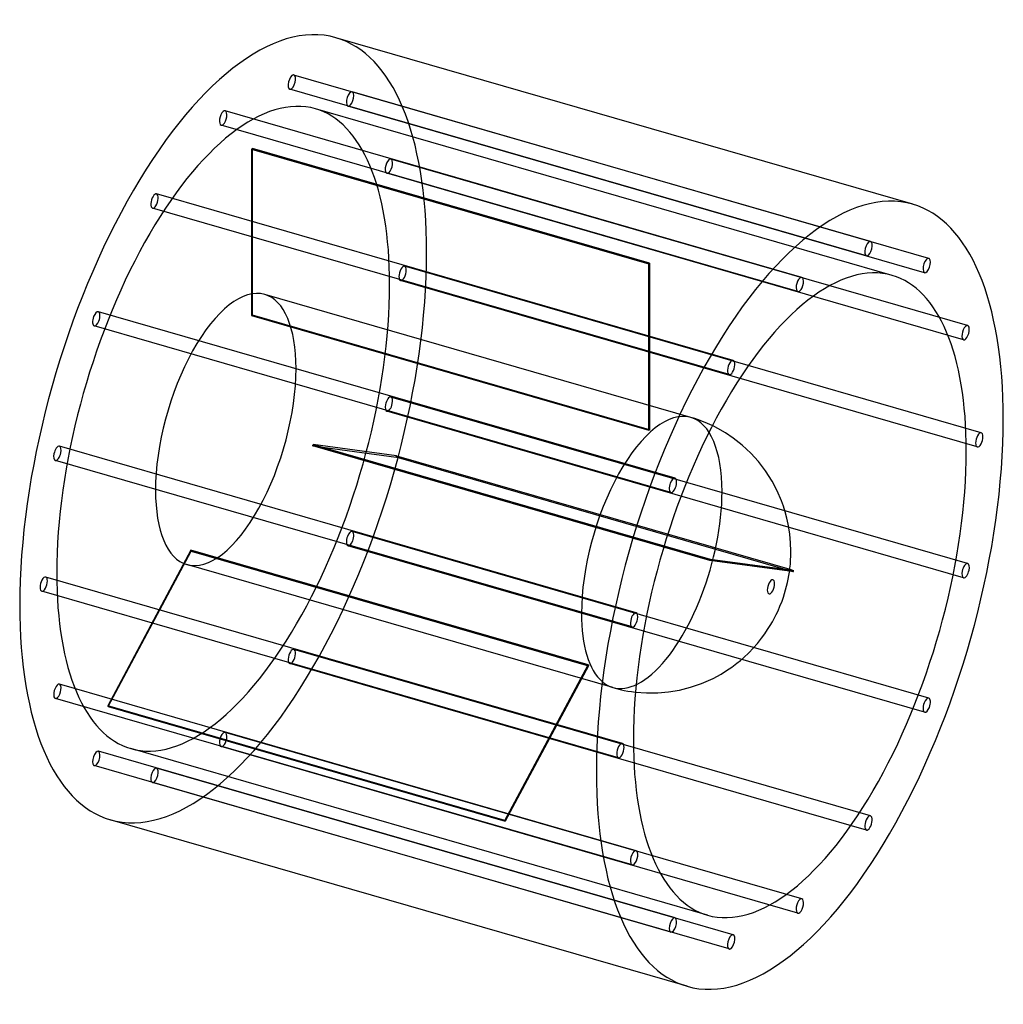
# Model space of a CAD drawing. Header units: millimetres. Extents: x -665 to 665, y -665 to 665.
import ezdxf

# ---------------------------------------------------------------- set-up
doc = ezdxf.new("R2010")
doc.units = ezdxf.units.MM
doc.layers.add('HIDDEN', color=7, linetype='Continuous')
doc.layers.add('THICK', color=7, linetype='Continuous')

msp = doc.modelspace()

# ---------------------------------------------------------------- linework, layer by layer
at = {"layer": 'HIDDEN'}
for p, q in [((485.3, 365.5), (-294.1, 590.5)), ((479.7, 346.3), (-299.7, 571.3)), ((564, 342.6), (-215.5, 567.6)), ((558.4, 323.4), (-221, 548.4)), ((392.5, 317.1), (-386.9, 542.1)), ((514.5, 319.8), (-264.9, 544.8)), ((386.9, 297.9), (-392.5, 522.9)), ((-351.2, 490.5), (-351.2, 265.4)), ((-351.2, 490.5), (185.7, 335.5)), ((-350.2, 266.2), (-350.2, 491.4)), ((186.7, 336.4), (-350.2, 491.4)), ((616.5, 251.9), (-162.9, 476.9)), ((611, 232.7), (-168.4, 457.7)), ((299.7, 204.8), (-479.7, 429.8)), ((294.1, 185.6), (-485.3, 410.6)), ((185.7, 110.4), (185.7, 335.5)), ((186.7, 336.4), (186.7, 111.2)), ((635, 107.1), (-144.4, 332.1)), ((629.4, 87.9), (-150, 312.9)), ((242.3, 127.8), (-333.6, 294)), ((221, 45.6), (-558.4, 270.6)), ((186.7, 111.2), (-350.2, 266.2)), ((-351.2, 265.4), (185.7, 110.4)), ((215.5, 26.4), (-564, 251.4)), ((616.5, -69.6), (-162.9, 155.4)), ((611, -88.8), (-168.4, 136.2)), ((247.6, 126.2), (242.3, 127.8)), ((252.9, 124.4), (247.6, 126.2)), ((258.3, 122.4), (252.9, 124.4)), ((264.2, 120), (258.3, 122.4)), ((268.8, 117.9), (264.2, 120)), ((271.5, 116.7), (268.8, 117.9)), ((168.4, -136.2), (-611, 88.8)), ((268.2, -65.7), (-268.7, 89.3)), ((-268.7, 89.3), (-156.1, 74.2)), ((-268.2, 91.2), (268.7, -63.8)), ((-155.6, 76.1), (-268.2, 91.2)), ((162.9, -155.4), (-616.5, 69.6)), ((380.8, -80.8), (-156.1, 74.2)), ((-155.6, 76.1), (376.1, -77.4)), ((564, -251.4), (-215.5, -26.4)), ((-433.3, -51.7), (-545.8, -261.8)), ((-545.3, -262.9), (-432.8, -52.8)), ((103.7, -206.7), (-433.3, -51.7)), ((-432.8, -52.8), (104.2, -207.8)), ((558.4, -270.6), (-221, -45.6)), ((375.8, -80.1), (268.2, -65.7)), ((268.7, -63.8), (376, -78.2)), ((136.9, -237.3), (-438.9, -71)), ((150, -312.9), (-629.4, -87.9)), ((144.4, -332.1), (-635, -107.1)), ((485.3, -410.6), (-294.1, -185.6)), ((479.7, -429.8), (-299.7, -204.8)), ((-8.9, -416.8), (103.7, -206.7)), ((104.2, -207.8), (-8.4, -417.9)), ((168.4, -457.7), (-611, -232.7)), ((136.9, -237.3), (141.9, -238.6)), ((141.9, -238.6), (147, -239.9)), ((162.9, -476.9), (-616.5, -251.9)), ((147, -239.9), (152.1, -241)), ((152.1, -241), (157.2, -241.9)), ((157.2, -241.9), (162.4, -242.7)), ((162.4, -242.7), (167.5, -243.4)), ((-8.9, -416.8), (-545.8, -261.8)), ((-545.3, -262.9), (-8.4, -417.9)), ((392.5, -522.9), (-386.9, -297.9)), ((386.9, -542.1), (-392.5, -317.1)), ((221, -548.4), (-558.4, -323.4)), ((264.9, -544.8), (-514.5, -319.8)), ((215.5, -567.6), (-564, -342.6)), ((299.7, -571.3), (-479.7, -346.3)), ((294.1, -590.5), (-485.3, -365.5))]:
    msp.add_line(p, q, dxfattribs=at)
for centre, major_axis, start_param, end_param in [((-389.7, 112.5), (152.5, 528.4), -0.982794, 0), ((-296.9, 580.9), (-2.77, -9.61), -2.946289, 0.000007), ((-296.9, 580.9), (-2.77, -9.61), 0.195304, 3.141599), ((-296.9, 580.9), (-2.77, -9.61), -3.141586, -2.946289), ((-389.7, 112.5), (-124.8, -432.3), -3.141593, -0.982794), ((-296.9, 580.9), (-2.77, -9.61), 0.000007, 0.195304), ((-218.2, 558), (-2.77, -9.61), -3.141586, -0.197396), ((-218.2, 558), (-2.77, -9.61), 0.000007, 2.944197), ((-218.2, 558), (-2.77, -9.61), 2.944197, 3.141599), ((-218.2, 558), (-2.77, -9.61), -0.197396, 0.000007), ((-389.7, 532.5), (-2.77, -9.61), -2.55359, 0.000007), ((-389.7, 532.5), (-2.77, -9.61), -3.141586, -2.55359), ((-389.7, 532.5), (-2.77, -9.61), 0.588003, 3.141599), ((-389.7, 112.5), (-124.8, -432.3), 2.158799, 3.141593), ((-389.7, 532.5), (-2.77, -9.61), 0.000007, 0.588003), ((-350.7, 101.2), (-124.8, -432.3), -2.555812, -2.551368), ((-165.7, 467.3), (-2.77, -9.61), -3.141586, -0.590095), ((-165.7, 467.3), (-2.77, -9.61), 0.000007, 2.551498), ((-165.7, 467.3), (-2.77, -9.61), 2.551498, 3.141599), ((-165.7, 467.3), (-2.77, -9.61), -0.590095, 0.000007), ((-482.5, 420.2), (-2.77, -9.61), -2.160891, 0.000007), ((-482.5, 420.2), (-2.77, -9.61), -3.141586, -2.160891), ((-482.5, 420.2), (-2.77, -9.61), 0.980702, 3.141599), ((-482.5, 420.2), (-2.77, -9.61), 0.000007, 0.980702), ((-389.7, 112.5), (152.5, 528.4), -3.141593, -0.982794), ((186.2, -53.7), (124.8, 432.3), 0.58578, 0.590225), ((-147.2, 322.5), (-2.77, -9.61), -3.141586, -0.982794), ((-147.2, 322.5), (-2.77, -9.61), 0.000007, 2.158799), ((-147.2, 322.5), (-2.77, -9.61), 2.158799, 3.141599), ((-389.7, 112.5), (-124.8, -432.3), 0, 2.158799), ((-147.2, 322.5), (-2.77, -9.61), -0.982794, 0.000007), ((-386.2, 111.5), (52.7, 182.5), 0, 2.158799), ((-386.2, 111.5), (52.7, 182.5), -0.982794, 0), ((-561.2, 261), (-2.77, -9.61), -3.141586, -1.768192), ((-561.2, 261), (-2.77, -9.61), 1.373401, 3.141599), ((-350.7, 101.2), (-52.7, -182.5), -2.558853, -2.548327), ((-561.2, 261), (-2.77, -9.61), -1.768192, 0.000007), ((-561.2, 261), (-2.77, -9.61), 0.000007, 1.373401), ((-386.2, 111.5), (52.7, 182.5), -3.141592, -0.982794), ((-165.7, 145.8), (-2.77, -9.61), -3.141586, -1.375493), ((-165.7, 145.8), (-2.77, -9.61), 0.000007, 1.7661), ((-165.7, 145.8), (-2.77, -9.61), 1.7661, 3.141599), ((-165.7, 145.8), (-2.77, -9.61), -1.375493, 0.000007), ((189.6, -54.7), (-52.7, -182.5), -3.141486, -0.982794), ((189.6, -54.7), (-52.7, -182.5), 2.158799, 3.141593), ((186.2, -53.7), (52.7, 182.5), 0.582739, 0.593266), ((-613.8, 79.2), (-2.77, -9.61), -3.141586, -1.375493), ((-613.8, 79.2), (-2.77, -9.61), 0.000007, 1.7661), ((-613.8, 79.2), (-2.77, -9.61), 1.7661, 3.141599), ((-350.7, 101.2), (-52.7, -182.5), 1.629937, 1.640463), ((-613.8, 79.2), (-2.77, -9.61), -1.375493, 0.000007), ((-350.7, 101.2), (-124.8, -432.3), 1.632978, 1.637422), ((-386.2, 111.5), (52.7, 182.5), 2.158799, 3.141593), ((189.6, -54.7), (-52.7, -182.5), 0.588003, 2.158799), ((-218.2, -36), (-2.77, -9.61), -3.141586, -1.768192), ((-218.2, -36), (-2.77, -9.61), 1.373401, 3.141599), ((-218.2, -36), (-2.77, -9.61), -1.768192, 0.000007), ((-218.2, -36), (-2.77, -9.61), 0.000007, 1.373401), ((-350.7, 101.2), (-52.7, -182.5), -0.464458, -0.453932), ((186.2, -53.7), (52.7, 182.5), -1.511656, -1.501129), ((-632.2, -97.5), (-2.77, -9.61), -3.141586, -0.982794), ((-632.2, -97.5), (-2.77, -9.61), 2.158799, 3.141599), ((-389.7, 112.5), (-124.8, -432.3), -0.982794, 0), ((-632.2, -97.5), (-2.77, -9.61), -0.982794, 0.000007), ((-632.2, -97.5), (-2.77, -9.61), 0.000007, 2.158799), ((189.6, -54.7), (-52.7, -182.5), -0.982794, 0.588003), ((-296.9, -195.2), (-2.77, -9.61), -3.141586, -2.160891), ((-296.9, -195.2), (-2.77, -9.61), 0.980702, 3.141599), ((-296.9, -195.2), (-2.77, -9.61), -2.160891, 0.000007), ((-296.9, -195.2), (-2.77, -9.61), 0.000007, 0.980702), ((186.2, -53.7), (52.7, 182.5), 2.677135, 2.687661), ((-613.8, -242.3), (-2.77, -9.61), -3.141586, -0.590095), ((-613.8, -242.3), (-2.77, -9.61), 0.000007, 2.551498), ((-613.8, -242.3), (-2.77, -9.61), 2.551498, 3.141599), ((-613.8, -242.3), (-2.77, -9.61), -0.590095, 0.000007), ((-350.7, 101.2), (-124.8, -432.3), -0.461417, -0.456973), ((-389.7, -307.5), (-2.77, -9.61), -2.55359, 0.000007), ((-389.7, -307.5), (-2.77, -9.61), -3.141586, -2.55359), ((-389.7, -307.5), (-2.77, -9.61), 0.588003, 3.141599), ((-389.7, -307.5), (-2.77, -9.61), 0.000007, 0.588003), ((-561.2, -333), (-2.77, -9.61), -3.141586, -0.197396), ((-561.2, -333), (-2.77, -9.61), 0.000007, 2.944197), ((-561.2, -333), (-2.77, -9.61), 2.944197, 3.141599), ((-561.2, -333), (-2.77, -9.61), -0.197396, 0.000007), ((-482.5, -355.9), (-2.77, -9.61), -2.946289, 0.000007), ((-482.5, -355.9), (-2.77, -9.61), 0.195304, 3.141599), ((-482.5, -355.9), (-2.77, -9.61), -3.141586, -2.946289), ((-482.5, -355.9), (-2.77, -9.61), 0.000007, 0.195304), ((186.2, -53.7), (124.8, 432.3), 2.680175, 2.68462)]:
    msp.add_ellipse(centre, major_axis=major_axis, ratio=0.433013, start_param=start_param, end_param=end_param, dxfattribs=at)
at = {"layer": 'THICK'}
for p, q in [((542.3, 415.9), (-237.2, 640.9)), ((278.9, 112.9), (271.5, 116.7)), ((289.2, 106.9), (278.9, 112.9)), ((299.5, 100), (289.2, 106.9)), ((311.9, 90.3), (299.5, 100)), ((323.3, 79.7), (311.9, 90.3)), ((333.8, 68.2), (323.3, 79.7)), ((343.5, 55.5), (333.8, 68.2)), ((352.3, 41.8), (343.5, 55.5)), ((359.2, 28.7), (352.3, 41.8)), ((365.1, 15), (359.2, 28.7)), ((367.6, 8.1), (365.1, 15)), ((370.1, 0.2), (367.6, 8.1)), ((372.3, -8.3), (370.1, 0.2)), ((374.1, -16.4), (372.3, -8.3)), ((375.5, -24.3), (374.1, -16.4)), ((376.2, -29.8), (375.5, -24.3)), ((377.3, -41.6), (376.2, -29.8)), ((377.7, -53.1), (377.3, -41.6)), ((377.6, -59.2), (377.7, -53.1)), ((376.9, -70.7), (377.3, -65.1)), ((377.3, -65.1), (377.6, -59.2)), ((375.6, -81.1), (376.3, -76.1)), ((376, -78.2), (381.3, -78.9)), ((376.1, -77.4), (381.3, -78.9)), ((376.3, -76.1), (376.9, -70.7)), ((373, -95.4), (374, -90.7)), ((374, -90.7), (374.8, -86)), ((374.8, -86), (375.6, -81.1)), ((380.8, -80.8), (375.8, -80.1)), ((369.1, -110.1), (370.5, -105.2)), ((370.5, -105.2), (371.8, -100.3)), ((371.8, -100.3), (373, -95.4)), ((365.6, -120.4), (367.5, -114.9)), ((367.5, -114.9), (369.1, -110.1)), ((360.2, -133.5), (362.8, -127.4)), ((362.8, -127.4), (365.6, -120.4)), ((352.7, -148.3), (355.4, -143.2)), ((355.4, -143.2), (357.9, -138.3)), ((357.9, -138.3), (360.2, -133.5)), ((342.4, -164.5), (346.2, -158.9)), ((346.2, -158.9), (349.7, -153.5)), ((349.7, -153.5), (352.7, -148.3)), ((335.2, -174.1), (337.9, -170.6)), ((337.9, -170.6), (342.4, -164.5)), ((320.8, -190.1), (326.7, -184)), ((326.7, -184), (332.4, -177.5)), ((332.4, -177.5), (335.2, -174.1)), ((309.4, -200.5), (313.9, -196.6)), ((313.9, -196.6), (320.8, -190.1)), ((290.6, -214.4), (297.6, -209.7)), ((297.6, -209.7), (304.5, -204.5)), ((304.5, -204.5), (309.4, -200.5)), ((257, -231.7), (272.6, -224.8)), ((272.6, -224.8), (283.2, -219)), ((283.2, -219), (290.6, -214.4)), ((227.1, -240.6), (242.1, -236.8)), ((242.1, -236.8), (257, -231.7)), ((167.5, -243.4), (182.6, -244.5)), ((182.6, -244.5), (197.6, -244.4)), ((197.6, -244.4), (212.4, -243.1)), ((212.4, -243.1), (227.1, -240.6)), ((237.2, -640.9), (-542.3, -415.9))]:
    msp.add_line(p, q, dxfattribs=at)
for centre, major_axis, start_param, end_param in [((-389.7, 112.5), (152.5, 528.4), 0, 2.158799), ((389.7, -112.5), (-152.5, -528.4), -3.141593, -0.982794), ((389.7, -112.5), (-152.5, -528.4), 2.158799, 3.141593), ((482.5, 355.9), (2.77, 9.61), 0.195304, 3.141599), ((482.5, 355.9), (2.77, 9.61), -2.946289, 0.000007), ((482.5, 355.9), (2.77, 9.61), 0.000007, 0.195304), ((482.5, 355.9), (2.77, 9.61), -3.141586, -2.946289), ((389.7, -112.5), (124.8, 432.3), 0, 2.158799), ((561.2, 333), (2.77, 9.61), 0.000007, 2.944197), ((561.2, 333), (2.77, 9.61), -3.141586, -0.197396), ((561.2, 333), (2.77, 9.61), -0.197396, 0.000007), ((389.7, -112.5), (124.8, 432.3), -0.982794, 0), ((561.2, 333), (2.77, 9.61), 2.944197, 3.141599), ((389.7, 307.5), (2.77, 9.61), 0.588003, 3.141599), ((389.7, 307.5), (2.77, 9.61), 0.000007, 0.588003), ((389.7, 307.5), (2.77, 9.61), -2.55359, 0.000007), ((389.7, 307.5), (2.77, 9.61), -3.141586, -2.55359), ((613.8, 242.3), (2.77, 9.61), 0.000007, 2.551498), ((613.8, 242.3), (2.77, 9.61), -3.141586, -0.590095), ((613.8, 242.3), (2.77, 9.61), -0.590095, 0.000007), ((613.8, 242.3), (2.77, 9.61), 2.551498, 3.141599), ((296.9, 195.2), (2.77, 9.61), 0.980702, 3.141599), ((296.9, 195.2), (2.77, 9.61), 0.000007, 0.980702), ((296.9, 195.2), (2.77, 9.61), -2.160891, 0.000007), ((296.9, 195.2), (2.77, 9.61), -3.141586, -2.160891), ((389.7, -112.5), (-152.5, -528.4), 0, 2.158799), ((632.2, 97.5), (2.77, 9.61), 0.000007, 2.158799), ((632.2, 97.5), (2.77, 9.61), -0.982794, 0.000007), ((632.2, 97.5), (2.77, 9.61), 2.158799, 3.141599), ((632.2, 97.5), (2.77, 9.61), -3.141586, -0.982794), ((389.7, -112.5), (124.8, 432.3), -3.141593, -0.982794), ((218.2, 36), (2.77, 9.61), 0.000007, 1.373401), ((218.2, 36), (2.77, 9.61), -1.768192, 0.000007), ((218.2, 36), (2.77, 9.61), 1.373401, 3.141599), ((218.2, 36), (2.77, 9.61), -3.141586, -1.768192), ((186.2, -53.7), (124.8, 432.3), -1.508615, -1.50417), ((613.8, -79.2), (2.77, 9.61), 0.000007, 1.7661), ((613.8, -79.2), (2.77, 9.61), -3.141586, -1.375493), ((613.8, -79.2), (2.77, 9.61), -1.375493, 0.000007), ((350.7, -101.2), (-2.75, -9.51), 2.158799, 5.300392), ((613.8, -79.2), (2.77, 9.61), 1.7661, 3.141599), ((350.7, -101.2), (-2.75, -9.51), -0.982794, 2.158799), ((-389.7, 112.5), (152.5, 528.4), 2.158799, 3.141593), ((165.7, -145.8), (2.77, 9.61), 0.000007, 1.7661), ((165.7, -145.8), (2.77, 9.61), -3.141586, -1.375493), ((165.7, -145.8), (2.77, 9.61), -1.375493, 0.000007), ((165.7, -145.8), (2.77, 9.61), 1.7661, 3.141599), ((561.2, -261), (2.77, 9.61), 0.000007, 1.373401), ((561.2, -261), (2.77, 9.61), -1.768192, 0.000007), ((561.2, -261), (2.77, 9.61), 1.373401, 3.141599), ((561.2, -261), (2.77, 9.61), -3.141586, -1.768192), ((147.2, -322.5), (2.77, 9.61), 0.000007, 2.158799), ((147.2, -322.5), (2.77, 9.61), -3.141586, -0.982794), ((147.2, -322.5), (2.77, 9.61), -0.982794, 0.000007), ((389.7, -112.5), (124.8, 432.3), 2.158799, 3.141593), ((147.2, -322.5), (2.77, 9.61), 2.158799, 3.141599), ((389.7, -112.5), (-152.5, -528.4), -0.982794, 0), ((482.5, -420.2), (2.77, 9.61), 0.000007, 0.980702), ((482.5, -420.2), (2.77, 9.61), -2.160891, 0.000007), ((482.5, -420.2), (2.77, 9.61), 0.980702, 3.141599), ((482.5, -420.2), (2.77, 9.61), -3.141586, -2.160891), ((165.7, -467.3), (2.77, 9.61), 0.000007, 2.551498), ((165.7, -467.3), (2.77, 9.61), -3.141586, -0.590095), ((165.7, -467.3), (2.77, 9.61), -0.590095, 0.000007), ((165.7, -467.3), (2.77, 9.61), 2.551498, 3.141599), ((389.7, -532.5), (2.77, 9.61), 0.588003, 3.141599), ((389.7, -532.5), (2.77, 9.61), 0.000007, 0.588003), ((389.7, -532.5), (2.77, 9.61), -2.55359, 0.000007), ((389.7, -532.5), (2.77, 9.61), -3.141586, -2.55359), ((218.2, -558), (2.77, 9.61), 0.000007, 2.944197), ((218.2, -558), (2.77, 9.61), -3.141586, -0.197396), ((218.2, -558), (2.77, 9.61), -0.197396, 0.000007), ((218.2, -558), (2.77, 9.61), 2.944197, 3.141599), ((296.9, -580.9), (2.77, 9.61), 0.195304, 3.141599), ((296.9, -580.9), (2.77, 9.61), -2.946289, 0.000007), ((296.9, -580.9), (2.77, 9.61), 0.000007, 0.195304), ((296.9, -580.9), (2.77, 9.61), -3.141586, -2.946289)]:
    msp.add_ellipse(centre, major_axis=major_axis, ratio=0.433013, start_param=start_param, end_param=end_param, dxfattribs=at)

doc.saveas('drawing.dxf')
